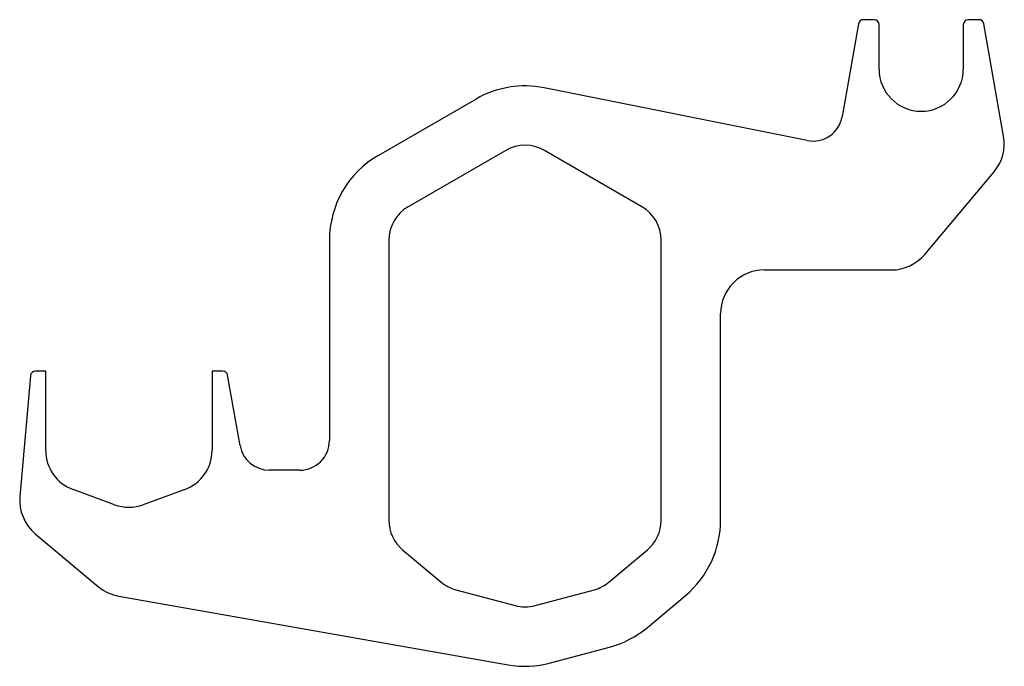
# Model space of a CAD drawing. Header units: millimetres. Extents: x 0 to 995, y 0 to 654.
import ezdxf

# ---------------------------------------------------------------- set-up
doc = ezdxf.new("R2010")
doc.units = ezdxf.units.MM
doc.linetypes.add('SLD-Sürekli', pattern=[0])

msp = doc.modelspace()

# ---------------------------------------------------------------- linework, layer by layer
at = {"color": 7, "linetype": 'SLD-Sürekli', "lineweight": 25}
for p, q in [((847.42, 649.39), (830.9, 555.74)), ((863.14, 653.52), (852.34, 653.52)), ((868.14, 603.52), (868.14, 648.52)), ((953.14, 648.52), (953.14, 603.52)), ((968.95, 653.52), (958.14, 653.52)), ((993.89, 535.85), (973.87, 649.39)), ((795.46, 531.53), (530.1, 584.71)), ((461.14, 573.38), (362.64, 516.51)), ((491.14, 521.42), (392.64, 464.55)), ((628.64, 464.55), (530.14, 521.42)), ((914.23, 416.46), (984.27, 499.93)), ((313.14, 430.77), (313.14, 228.52)), ((373.14, 430.77), (373.14, 147.85)), ((648.14, 147.85), (648.14, 430.77)), ((752.14, 400.74), (880.52, 400.74)), ((708.14, 148.31), (708.14, 356.74)), ((26.64, 298.52), (16.23, 298.52)), ((26.64, 218.41), (26.64, 298.52)), ((205.45, 298.52), (194.64, 298.52)), ((194.64, 298.52), (194.64, 218.41)), ((11.25, 293.96), (0.57, 171.91)), ((222.91, 223.31), (210.37, 294.39)), ((283.14, 198.52), (252.45, 198.52)), ((96.28, 163.65), (54.28, 178.94)), ((167.01, 178.94), (125.01, 163.65)), ((16.12, 134.37), (79.96, 80.8)), ((387.08, 117.97), (425.69, 85.57)), ((595.6, 85.57), (634.21, 117.97)), ((100.6, 71.17), (493.45, 1.9)), ((440.66, 77.78), (500.55, 61.73)), ((520.74, 61.73), (580.63, 77.78)), ((634.34, 39.75), (672.42, 71.71)), ((536.27, 3.77), (595.94, 19.76))]:
    msp.add_line(p, q, dxfattribs=at)
for centre, radius, start, end in [((852.34, 648.52), 5, 90, 170), ((863.14, 648.52), 5, 0, 90), ((958.14, 648.52), 5, 90, 180), ((968.95, 648.52), 5, 10, 90), ((910.64, 603.52), 42.5, 180, 0), ((510.64, 487.64), 99, 78.66736, 120), ((801.36, 560.94), 30, 258.66736, 350), ((950.56, 528.21), 44, 320, 10), ((510.64, 487.64), 39, 60, 120), ((412.14, 430.77), 99, 120, 180), ((412.14, 430.77), 39, 120, 180), ((609.14, 430.77), 39, 0, 60), ((880.52, 444.74), 44, 270, 320), ((752.14, 356.74), 44, 90, 180), ((16.23, 293.52), 5, 90, 175), ((205.45, 293.52), 5, 10, 90), ((252.45, 228.52), 30, 190, 270), ((283.14, 228.52), 30, 270, 0), ((68.64, 218.41), 42, 180, 250), ((152.64, 218.41), 42, 290, 0), ((44.4, 168.07), 44, 175, 230), ((110.64, 203.12), 42, 250, 290), ((412.14, 147.85), 39, 180, 230), ((609.14, 147.85), 39, 310, 0), ((608.14, 148.31), 100, 310, 0), ((108.24, 114.51), 44, 230, 260), ((450.76, 115.45), 39, 230, 255), ((570.53, 115.45), 39, 285, 310), ((510.64, 99.4), 39, 255, 285), ((570.06, 116.36), 100, 285, 310), ((510.64, 99.4), 99, 260, 285)]:
    msp.add_arc(centre, radius, start, end, dxfattribs=at)

doc.saveas('drawing.dxf')
